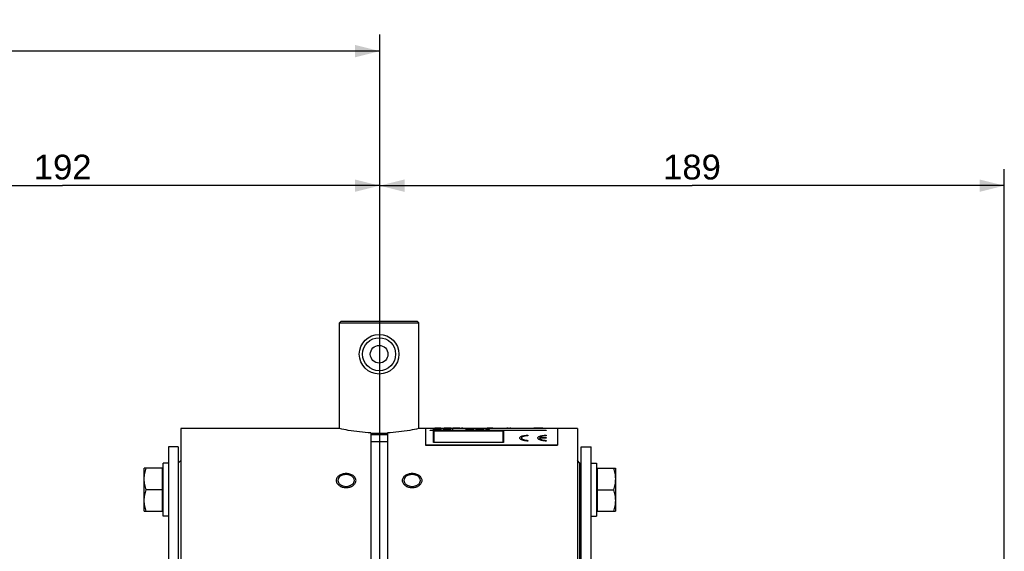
# Model space of a CAD drawing. Header units: millimetres. Extents: x 0 to 1189, y 0 to 841.
# Tile 66 of 68: x 888 to 1007, y 542 to 606. Entities that reach past the tile are written whole.
import ezdxf

# ---------------------------------------------------------------- set-up
doc = ezdxf.new("R2010")
doc.units = ezdxf.units.MM
doc.header["$LTSCALE"] = 65.395
doc.layers.get('0').update_dxf_attribs({"linetype": 'CONTINUOUS'})
doc.layers.add('3_ALL_AXES', color=7, linetype='CONTINUOUS')
doc.styles.get("Standard").update_dxf_attribs({"font": 'arial.ttf'})
doc.dimstyles.new('DIMSTYLE_2', dxfattribs={"dimtxt": 3, "dimasz": 3, "dimexe": 2, "dimexo": 1.5, "dimgap": 0.75, "dimtad": 1, "dimdec": 1, "dimlfac": 2.5, "dimdsep": 46, "dimtxsty": 'Standard', "dimblk": '_FILLED', "dimblk1": '_FILLED', "dimblk2": '_FILLED', "dimcen": 0.09, "dimadec": 1, "dimazin": 2, "dimtp": 0.5, "dimtm": 0.5, "dimtfac": 1, "dimtdec": 1, "dimtofl": 0, "dimtmove": 0, "dimatfit": 3, "dimldrblk": '_FILLED', "dimfxl": 0, "dimtolj": 1, "dimarcsym": 0})
doc.dimstyles.new('DIMSTYLE_3', dxfattribs={"dimtxt": 3, "dimasz": 3, "dimexe": 2, "dimexo": 1.5, "dimgap": 0.75, "dimtad": 1, "dimdec": 0, "dimlfac": 2.5, "dimdsep": 46, "dimtxsty": 'Standard', "dimblk": '_FILLED', "dimblk1": '_FILLED', "dimblk2": '_FILLED', "dimcen": 0.09, "dimadec": 0, "dimazin": 2, "dimtp": 0.5, "dimtm": 0.5, "dimtfac": 1, "dimtdec": 0, "dimtofl": 0, "dimtmove": 0, "dimatfit": 3, "dimldrblk": '_FILLED', "dimfxl": 0, "dimtolj": 1, "dimarcsym": 0})

# ---------------------------------------------------------------- blocks, each defined once
blk = doc.blocks.new('_FILLED')
at = {"color": 0, "linetype": 'ByBlock'}
blk.add_solid([(0, 0), (-1, 0.25), (-1, -0.25)], dxfattribs=at)
blk = doc.blocks.new('*D3')
at = {"color": 2, "linetype": 'Continuous'}
for p, q in [((854.88, 528.84), (854.88, 588.08)), ((931.68, 461.29), (931.68, 588.08)), ((854.88, 586.08), (893.28, 586.08)), ((931.68, 586.08), (893.28, 586.08))]:
    blk.add_line(p, q, dxfattribs=at)
at = {"color": 2, "linetype": 'Continuous', "xscale": 3, "yscale": 3, "zscale": 3, "rotation": 180}
blk.add_blockref('_FILLED', (854.88, 586.08), dxfattribs=at)
at = {"color": 2, "linetype": 'Continuous', "xscale": 3, "yscale": 3, "zscale": 3}
blk.add_blockref('_FILLED', (931.68, 586.08), dxfattribs=at)
at = {"color": 2, "linetype": 'Continuous', "insert": (893.28, 589.83), "char_height": 3, "width": 6.9926, "attachment_point": 2, "line_spacing_factor": 0.9}
blk.add_mtext('192', dxfattribs=at)
blk = doc.blocks.new('*D4')
at = {"color": 2, "linetype": 'Continuous'}
for p, q in [((825.4, 402.18), (825.4, 604.36)), ((931.68, 461.29), (931.68, 604.36)), ((825.4, 602.36), (878.54, 602.36)), ((931.68, 602.36), (878.54, 602.36))]:
    blk.add_line(p, q, dxfattribs=at)
at = {"color": 2, "linetype": 'Continuous', "xscale": 3, "yscale": 3, "zscale": 3, "rotation": 180}
blk.add_blockref('_FILLED', (825.4, 602.36), dxfattribs=at)
at = {"color": 2, "linetype": 'Continuous', "xscale": 3, "yscale": 3, "zscale": 3}
blk.add_blockref('_FILLED', (931.68, 602.36), dxfattribs=at)
at = {"color": 2, "linetype": 'Continuous', "insert": (878.54, 606.11), "char_height": 3, "width": 6.9926, "attachment_point": 2, "line_spacing_factor": 0.9}
blk.add_mtext('266', dxfattribs=at)
blk = doc.blocks.new('*D5')
at = {"color": 2, "linetype": 'Continuous'}
for p, q in [((931.68, 461.29), (931.68, 588.08)), ((1007.29, 452.78), (1007.29, 588.08)), ((931.68, 586.08), (969.48, 586.08)), ((1007.29, 586.08), (969.48, 586.08))]:
    blk.add_line(p, q, dxfattribs=at)
at = {"color": 2, "linetype": 'Continuous', "xscale": 3, "yscale": 3, "zscale": 3, "rotation": 180}
blk.add_blockref('_FILLED', (931.68, 586.08), dxfattribs=at)
at = {"color": 2, "linetype": 'Continuous', "xscale": 3, "yscale": 3, "zscale": 3}
blk.add_blockref('_FILLED', (1007.29, 586.08), dxfattribs=at)
at = {"color": 2, "linetype": 'Continuous', "insert": (969.48, 589.83), "char_height": 3, "width": 6.9926, "attachment_point": 2, "line_spacing_factor": 0.9}
blk.add_mtext('189', dxfattribs=at)

msp = doc.modelspace()

# ---------------------------------------------------------------- linework, layer by layer
at = {"color": 7, "linetype": 'Continuous'}
for p, q in [((926.997, 569.679), (926.797, 569.479)), ((926.797, 556.679), (926.797, 569.479)), ((926.797, 569.479), (936.397, 569.479)), ((926.997, 569.679), (936.197, 569.679)), ((936.197, 569.679), (936.397, 569.479)), ((936.397, 556.679), (936.397, 569.479)), ((930.597, 556.158), (930.597, 536.079)), ((932.597, 556.158), (932.597, 536.079)), ((906.077, 554.479), (906.077, 537.759)), ((907.277, 554.479), (906.077, 554.479)), ((956.077, 554.479), (957.277, 554.479)), ((957.277, 537.759), (957.277, 554.479)), ((905.437, 546.079), (905.437, 552.479)), ((906.077, 552.479), (905.437, 552.479)), ((957.277, 552.479), (957.917, 552.479)), ((957.917, 552.479), (957.917, 546.079)), ((905.357, 546.679), (905.357, 551.879)), ((905.437, 551.879), (905.357, 551.879)), ((956.077, 550.879), (955.917, 550.879)), ((957.917, 551.879), (957.997, 551.879)), ((957.997, 551.879), (957.997, 546.679)), ((956.077, 547.679), (955.917, 547.679)), ((905.437, 546.679), (905.357, 546.679)), ((906.077, 546.079), (905.437, 546.079)), ((957.277, 546.079), (957.917, 546.079)), ((957.917, 546.679), (957.997, 546.679))]:
    msp.add_line(p, q, dxfattribs=at)
at = {"color": 2, "linetype": 'Continuous'}
for p, q in [((939.455, 556.735), (939.455, 556.738)), ((939.588, 556.738), (939.588, 556.736)), ((940.175, 556.735), (940.175, 556.738)), ((940.308, 556.739), (940.308, 556.727)), ((940.655, 556.737), (940.655, 556.736)), ((941.375, 556.738), (941.242, 556.738)), ((941.588, 556.739), (941.588, 556.739)), ((941.722, 556.739), (941.588, 556.739)), ((941.722, 556.739), (941.722, 556.739)), ((947.055, 556.727), (947.055, 556.739)), ((947.215, 556.739), (947.215, 556.727)), ((947.428, 556.739), (947.428, 556.739)), ((947.562, 556.739), (947.428, 556.739)), ((947.562, 556.739), (947.562, 556.739)), ((951.135, 556.735), (950.602, 556.735)), ((950.628, 556.737), (951.108, 556.737)), ((937.775, 556.467), (937.775, 556.479)), ((937.775, 556.479), (951.819, 556.479)), ((951.819, 556.467), (937.775, 556.467)), ((938.175, 556.565), (938.175, 556.69)), ((938.175, 556.69), (939.135, 556.69)), ((939.135, 556.565), (938.175, 556.565)), ((938.175, 555.006), (938.175, 556.398)), ((938.175, 556.398), (946.665, 556.398)), ((938.215, 556.391), (938.215, 555.023)), ((946.625, 556.391), (938.215, 556.391)), ((938.335, 556.678), (938.335, 556.649)), ((939.135, 556.678), (938.335, 556.678)), ((938.335, 556.649), (939.028, 556.649)), ((938.335, 556.633), (938.335, 556.585)), ((939.028, 556.633), (938.335, 556.633)), ((938.335, 556.585), (939.135, 556.585)), ((938.815, 556.727), (938.602, 556.727)), ((939.028, 556.649), (939.028, 556.633)), ((939.135, 556.69), (939.135, 556.678)), ((939.135, 556.585), (939.135, 556.565)), ((939.348, 556.604), (939.348, 556.628)), ((939.482, 556.625), (939.482, 556.607)), ((939.668, 556.658), (939.828, 556.658)), ((939.828, 556.646), (939.668, 556.646)), ((939.828, 556.565), (939.668, 556.565)), ((939.722, 556.582), (939.828, 556.582)), ((939.935, 556.727), (939.775, 556.727)), ((939.828, 556.731), (939.935, 556.731)), ((940.068, 556.644), (940.068, 556.69)), ((940.068, 556.69), (940.202, 556.69)), ((940.068, 556.601), (940.068, 556.63)), ((940.068, 556.565), (940.068, 556.585)), ((940.202, 556.565), (940.068, 556.565)), ((940.175, 556.727), (940.175, 556.731)), ((940.308, 556.727), (940.175, 556.727)), ((940.202, 556.69), (940.202, 556.565)), ((940.415, 556.638), (940.415, 556.651)), ((940.415, 556.651), (940.548, 556.651)), ((940.548, 556.638), (940.415, 556.638)), ((940.415, 556.565), (940.415, 556.582)), ((940.415, 556.582), (940.548, 556.582)), ((940.548, 556.565), (940.415, 556.565)), ((940.548, 556.651), (940.548, 556.638)), ((940.548, 556.582), (940.548, 556.565)), ((941.242, 556.734), (941.375, 556.734)), ((941.588, 556.727), (941.588, 556.731)), ((941.588, 556.731), (941.722, 556.731)), ((941.722, 556.727), (941.588, 556.727)), ((941.722, 556.731), (941.722, 556.727)), ((942.042, 556.61), (942.042, 556.628)), ((942.682, 556.61), (942.042, 556.61)), ((942.228, 556.628), (942.682, 556.628)), ((942.682, 556.69), (942.842, 556.69)), ((942.682, 556.628), (942.682, 556.674)), ((942.682, 556.565), (942.682, 556.61)), ((942.842, 556.565), (942.682, 556.565)), ((942.842, 556.69), (942.842, 556.628)), ((942.842, 556.628), (943.108, 556.628)), ((942.842, 556.61), (942.842, 556.565)), ((943.108, 556.61), (942.842, 556.61)), ((943.108, 556.628), (943.108, 556.61)), ((943.322, 556.625), (943.322, 556.649)), ((943.455, 556.646), (943.455, 556.628)), ((944.148, 556.628), (944.148, 556.646)), ((944.282, 556.649), (944.282, 556.625)), ((945.135, 556.727), (944.922, 556.727)), ((946.625, 555.023), (946.625, 556.391)), ((946.665, 556.398), (946.665, 555.006)), ((947.215, 556.727), (947.055, 556.727)), ((947.428, 556.727), (947.428, 556.731)), ((947.428, 556.731), (947.562, 556.731)), ((947.562, 556.727), (947.428, 556.727)), ((947.562, 556.731), (947.562, 556.727)), ((949.619, 555.869), (949.619, 555.809)), ((950.495, 556.727), (950.335, 556.727)), ((951.025, 555.583), (951.819, 555.583)), ((951.402, 556.727), (951.242, 556.727)), ((951.819, 556.479), (951.819, 556.467)), ((951.819, 555.869), (951.819, 555.809)), ((951.819, 555.583), (951.819, 555.514)), ((946.665, 555.006), (938.175, 555.006)), ((938.215, 555.023), (946.625, 555.023)), ((949.619, 555.253), (949.619, 555.173)), ((951.819, 555.514), (951.025, 555.514)), ((951.819, 555.253), (951.819, 555.173))]:
    msp.add_line(p, q, dxfattribs=at)
at = {"color": 3, "linetype": 'Continuous'}
for p, q in [((907.277, 554.479), (907.277, 536.079)), ((956.077, 536.079), (956.077, 554.479))]:
    msp.add_line(p, q, dxfattribs=at)
at = {"color": 7, "linetype": 'Continuous'}
msp.add_circle((931.597, 565.679), 2.4, dxfattribs=at)
at = {"color": 9, "linetype": 'Continuous'}
msp.add_circle((931.597, 565.679), 2, dxfattribs=at)
at = {"color": 7, "linetype": 'Continuous'}
msp.add_arc((931.597, 574.969), 19.863, 267.11425, 272.88575, dxfattribs=at)
at = {"color": 2, "linetype": 'Continuous'}
for centre, major_axis, ratio, start_param, end_param in [((938.359, 535.279), (0, 21.46), 0.3333333, -0.0339045, 0), ((938.52, 535.279), (0, 21.46), 0.3343496, -0.0262867, 0), ((938.897, 535.279), (0, 21.46), 0.3343496, 0, 0.0262867), ((939.058, 535.279), (0, 21.46), 0.3333333, 0, 0.0339045), ((939.5, 535.279), (0, 21.46), 0.2447922, 0.0034406, 0.0085169), ((939.357, 535.279), (0, 21.46), 0.2447921, -0.0237478, -0.0186704), ((939.518, 535.279), (0, 21.46), 0.4895815, 0.0009025, 0.0034406), ((939.527, 535.279), (0, 21.46), 0.9791668, 0, 0.0009025), ((939.657, 535.279), (0, 21.46), 0.3263896, 0.0059787, 0.009786), ((939.442, 535.279), (0, 21.46), 0.3916674, -0.0237478, -0.0174011), ((939.699, 535.279), (0, 21.46), 0.6527772, 0.0021715, 0.0059787), ((939.76, 535.279), (42.026, 0), 0.510638, 7.853615, 7.8561532), ((939.966, 535.279), (84.052, 0), 0.255319, 7.8530792, 7.8543482), ((940.013, 535.279), (31.519, 0), 0.680851, 1.5673557, 1.5698939), ((940.074, 535.279), (0, 21.46), 0.6527772, -0.0072478, -0.0034406), ((940.166, 535.279), (0, 21.46), 0.4895843, -0.0009025, 0), ((940.569, 535.279), (0, 21.46), 0.1631938, 0.0059787, 0.0135935), ((940.474, 535.279), (0, 21.46), 0.1631938, -0.021209, -0.0135935), ((940.611, 535.279), (0, 21.46), 0.4895843, 0.0009025, 0.0059787), ((940.621, 535.279), (0, 21.46), 0.9791658, 0, 0.0009025), ((940.72, 535.279), (0, 21.46), 0.2447921, 0.0072478, 0.0123243), ((940.52, 535.279), (0, 21.46), 0.3916663, -0.0224784, -0.0161319), ((940.758, 535.279), (0, 21.46), 0.4895815, 0.0047097, 0.0072478), ((940.807, 535.279), (0, 21.46), 0.9791687, 0.0009025, 0.0047097), ((940.826, 535.279), (42.026, 0), 0.5106402, 7.853615, 7.8548841), ((941.147, 535.279), (31.519, 0), 0.680851, 7.8518101, 7.8543482), ((941.2, 535.279), (0, 21.46), 0.3263877, -0.0059787, -0.0021715), ((941.33, 535.279), (0, 21.46), 0.9791668, -0.0009025, 0), ((941.344, 535.279), (0, 21.46), 0.2447908, -0.0059787, -0.0009025), ((944.679, 535.279), (0, 21.46), 0.3333335, -0.0339045, 0), ((944.84, 535.279), (0, 21.46), 0.3343494, -0.0262867, 0), ((945.217, 535.279), (0, 21.46), 0.33435, 0, 0.0262867), ((945.378, 535.279), (0, 21.46), 0.3333335, 0, 0.0339045), ((950.578, 535.279), (0, 21.46), 0.333333, 0, 0.0339045), ((950.733, 535.279), (0, 21.46), 0.3263876, 0.0186704, 0.0339045), ((950.724, 535.279), (0, 21.46), 0.3263889, 0, 0.0135935), ((951.013, 535.279), (0, 21.46), 0.3263889, -0.0135935, 0), ((951.004, 535.279), (0, 21.46), 0.3263876, -0.0339045, -0.0186704), ((951.159, 535.279), (0, 21.46), 0.333333, -0.0339045, 0), ((939.883, 535.279), (0, 21.46), 0.2447915, 0.0967883, 0.1018897), ((938.761, 535.279), (0, 21.46), 0.2447914, -0.1172104, -0.1121006), ((940.39, 535.279), (0, 21.46), 0.4895829, 0.0942385, 0.0967883), ((938.147, 535.279), (0, 21.46), 0.4895829, -0.1197664, -0.1172104), ((941.379, 535.279), (0, 21.46), 0.9791677, 0.0904151, 0.0942385), ((936.891, 535.279), (0, 21.46), 0.9791676, -0.123602, -0.1197664), ((939.232, 535.279), (0, 21.46), 0.4895815, -0.0262867, -0.0237478), ((942.328, 535.279), (31.519, 0), 0.680851, 1.6586631, 1.6612114), ((940.203, 535.279), (0, 21.46), 0.3263877, 0.0993386, 0.1031654), ((938.552, 535.279), (0, 21.46), 0.3916663, -0.1172104, -0.1108236), ((935.596, 535.279), (31.519, 0), 0.6808511, 1.4446363, 1.4471944), ((938.956, 535.279), (0, 21.46), 0.9791667, -0.0300954, -0.0262867), ((940.898, 535.279), (0, 21.46), 0.6527791, 0.0955133, 0.0993386), ((935.849, 535.279), (31.519, 0), 0.680851, 1.4510299, 1.4535859), ((946.938, 535.279), (84.052, 0), 0.2553194, 1.6573892, 1.6586631), ((943.57, 535.279), (42.026, 0), 0.5106387, 1.6637602, 1.6663096), ((928.986, 535.279), (84.052, 0), 0.2553194, 1.443357, 1.4446363), ((938.64, 535.279), (31.519, 0), 0.6808511, 1.5381616, 1.5407009), ((929.573, 535.279), (84.052, 0), 0.255319, 1.4497516, 1.4510299), ((938.893, 535.279), (31.519, 0), 0.680851, 1.5445096, 1.5470485), ((936.926, 535.279), (84.052, 0), 0.255319, 1.5368918, 1.5381616), ((937.513, 535.279), (84.052, 0), 0.2553194, 1.5432401, 1.5445096), ((932.559, 535.279), (84.052, 0), 0.255319, 1.4829295, 1.4842034), ((932.026, 535.279), (84.052, 0), 0.255319, 1.4765578, 1.4778324), ((949.978, 535.279), (84.052, 0), 0.255319, 1.6905628, 1.6918411), ((950.511, 535.279), (84.052, 0), 0.255319, 1.6969563, 1.6982357), ((942.251, 535.279), (84.052, 0), 0.255319, 1.597083, 1.5983525), ((942.784, 535.279), (84.052, 0), 0.255319, 1.6034311, 1.6047009), ((936.247, 535.279), (42.026, 0), 0.5106387, 1.4816555, 1.4829295), ((936.969, 535.279), (31.519, 0), 0.680851, 1.4740081, 1.4765578), ((943.701, 535.279), (31.519, 0), 0.680851, 1.6880067, 1.6905628), ((945.223, 535.279), (42.026, 0), 0.5106388, 1.6956772, 1.6969563), ((938.118, 535.279), (0, 21.46), 0.9791687, -0.0916894, -0.0891409), ((942.606, 535.279), (0, 21.46), 0.9791686, 0.1223233, 0.1248809), ((938.661, 535.279), (0, 21.46), 0.6527772, -0.1006141, -0.0967883), ((941.653, 535.279), (0, 21.46), 0.6527771, 0.1133778, 0.1172104), ((940.87, 535.279), (31.519, 0), 0.680851, 1.5945441, 1.597083), ((941.413, 535.279), (42.026, 0), 0.5106388, 1.6021614, 1.6034311), ((939.08, 535.279), (0, 21.46), 0.4895815, -0.0942385, -0.0916894), ((941.324, 535.279), (0, 21.46), 0.4895814, 0.1197664, 0.1223233), ((940.754, 535.279), (0, 21.46), 0.9791658, 0.0288258, 0.0313651), ((940.454, 535.279), (0, 21.46), 0.6527771, 0.0199397, 0.0237478), ((940.451, 535.279), (0, 21.46), 0.4895842, 0.0262867, 0.0288258), ((940.326, 535.279), (0, 21.46), 0.4895842, -0.0262867, -0.021209), ((940.05, 535.279), (0, 21.46), 0.9791657, -0.0288258, -0.0262867), ((939.747, 535.279), (31.519, 0), 0.680851, 1.5394313, 1.5419705), ((940.236, 535.279), (0, 21.46), 0.9791684, -0.0262867, -0.0224784), ((938.758, 535.279), (63.039, 0), 0.3404255, 1.5381616, 1.5394313), ((939.132, 535.279), (63.039, 0), 0.3404256, 1.5419705, 1.5445096), ((936.701, 535.279), (126.078, 0), 0.1702128, 1.5368918, 1.5381616), ((945.188, 535.279), (147.09, 0), 0.1458968, 1.5983525, 1.5996221), ((945.961, 535.279), (147.09, 0), 0.1458967, 1.6034311, 1.6047009), ((942.004, 535.279), (31.519, 0), 0.680851, 1.5958135, 1.5983525), ((942.533, 535.279), (42.026, 0), 0.5106373, 1.6008917, 1.6034311), ((941.39, 535.279), (0, 21.46), 0.3263876, 0.021209, 0.0250172), ((941.901, 535.279), (0, 21.46), 0.9791667, 0.0262867, 0.0300954), ((941.487, 535.279), (0, 21.46), 0.2447907, 0.021209, 0.0262867), ((943.942, 535.279), (0, 21.46), 0.8703704, 0.0675001, 0.1018897), ((944.141, 535.279), (0, 21.46), 0.8760961, 0.0776794, 0.1018897), ((943.707, 535.279), (0, 21.46), 0.1958304, 0.0853191, 0.0916894), ((942.889, 535.279), (0, 21.46), 0.1958303, -0.1095468, -0.1031654), ((943.945, 535.279), (0, 21.46), 0.3263911, 0.0814987, 0.0853191), ((942.583, 535.279), (0, 21.46), 0.3263914, -0.1133778, -0.1095468), ((944.23, 535.279), (0, 21.46), 0.4895815, 0.0764066, 0.0814987), ((942.187, 535.279), (0, 21.46), 0.4895814, -0.1184883, -0.1133778), ((945.032, 535.279), (0, 21.46), 0.9791668, 0.0725888, 0.0764066), ((940.945, 535.279), (0, 21.46), 0.9791667, -0.1223233, -0.1184883), ((943.78, 535.279), (0, 21.46), 0.1631957, 0.0853191, 0.0929639), ((943.099, 535.279), (0, 21.46), 0.1631957, -0.1095468, -0.1018897), ((944.676, 535.279), (0, 21.46), 0.6527751, 0.0776794, 0.0853191), ((941.95, 535.279), (0, 21.46), 0.6527753, -0.1172104, -0.1095468), ((946.048, 535.279), (35.022, 0), 0.612764, 1.6395684, 1.6433851), ((939.235, 535.279), (35.022, 0), 0.6127641, 1.4446363, 1.4484731), ((946.034, 535.279), (31.519, 0), 0.680851, 1.6459302, 1.6484757), ((939.903, 535.279), (31.519, 0), 0.680851, 1.4510299, 1.4535859), ((952.306, 535.279), (126.078, 0), 0.1702127, 1.6382964, 1.6395684), ((927.778, 535.279), (126.078, 0), 0.1702128, 1.443357, 1.4446363), ((951.555, 535.279), (105.065, 0), 0.2042547, 1.6446576, 1.6459302), ((931.115, 535.279), (105.065, 0), 0.2042547, 1.4497516, 1.4510299), ((935.298, 535.279), (126.078, 0), 0.1702127, 1.5020242, 1.5032963), ((936.049, 535.279), (105.064, 0), 0.2042556, 1.4956625, 1.4969351), ((956.488, 535.279), (105.064, 0), 0.2042556, 1.6905628, 1.6918411), ((959.826, 535.279), (126.078, 0), 0.1702128, 1.6969563, 1.6982357), ((941.569, 535.279), (31.519, 0), 0.680851, 1.4931169, 1.4956625), ((947.701, 535.279), (31.519, 0), 0.680851, 1.6880067, 1.6905628), ((941.555, 535.279), (35.021, 0), 0.6127668, 1.4982075, 1.5020242), ((948.368, 535.279), (35.021, 0), 0.6127669, 1.6931196, 1.6969563), ((942.928, 535.279), (0, 21.46), 0.6527788, -0.0853191, -0.0776794), ((945.653, 535.279), (0, 21.46), 0.652779, 0.1095468, 0.1172104), ((942.571, 535.279), (0, 21.46), 0.9791668, -0.0764066, -0.0725888), ((946.659, 535.279), (0, 21.46), 0.9791667, 0.1184883, 0.1223233), ((943.823, 535.279), (0, 21.46), 0.163192, -0.0929639, -0.0853191), ((944.505, 535.279), (0, 21.46), 0.1631919, 0.1018897, 0.1095468), ((943.373, 535.279), (0, 21.46), 0.4895815, -0.0814987, -0.0764066), ((945.417, 535.279), (0, 21.46), 0.4895814, 0.1133778, 0.1184883), ((943.658, 535.279), (0, 21.46), 0.3263911, -0.0853191, -0.0814987), ((945.021, 535.279), (0, 21.46), 0.3263914, 0.1095468, 0.1133778), ((943.897, 535.279), (0, 21.46), 0.1958349, -0.0916894, -0.0853191), ((944.715, 535.279), (0, 21.46), 0.1958348, 0.1031654, 0.1095468), ((946.17, 535.279), (0, 21.46), 0.626667, 0.0929639, 0.1248809), ((941.878, 535.279), (0, 21.46), 0.979163, -0.1274393, -0.1248809), ((946.632, 535.279), (0, 21.46), 0.979163, 0.0955133, 0.1006141), ((942.411, 535.279), (0, 21.46), 0.9791627, -0.1057175, -0.1006141), ((946.258, 535.279), (0, 21.46), 0.626667, 0.0955133, 0.1274393), ((942.625, 535.279), (0, 21.46), 0.9791687, -0.1006141, -0.0955133), ((946.846, 535.279), (0, 21.46), 0.9791683, 0.1006141, 0.1057175), ((947.272, 535.279), (0, 21.46), 0.9791685, 0.1159327, 0.1210447), ((942.198, 535.279), (0, 21.46), 0.9791685, -0.12616, -0.1210447), ((942.411, 535.279), (0, 21.46), 0.9791629, -0.1210447, -0.1159327), ((947.486, 535.279), (0, 21.46), 0.9791629, 0.1210447, 0.12616), ((942.971, 535.279), (0, 21.46), 0.979163, -0.0955133, -0.0929639)]:
    msp.add_ellipse(centre, major_axis=major_axis, ratio=ratio, start_param=start_param, end_param=end_param, dxfattribs=at)
at = {"color": 7, "linetype": 'Continuous'}
for points, knots in [([(930.597, 556.158), (929.683, 556.201), (928.407, 556.347), (927.152, 556.599), (926.797, 556.679)], [0, 0, 0, 0, 0.7154378, 1, 1, 1, 1]), ([(936.397, 556.679), (936.042, 556.599), (934.787, 556.347), (933.511, 556.201), (932.597, 556.158)], [0, 0, 0, 0, 0.2845622, 1, 1, 1, 1])]:
    msp.add_open_spline(points, degree=3, knots=knots, dxfattribs=at)
at = {"color": 2, "linetype": 'Continuous'}
for points in [[(949.619, 555.173), (949.553, 555.173), (949.425, 555.178), (949.241, 555.2), (949.072, 555.235), (948.921, 555.282), (948.794, 555.339), (948.695, 555.406), (948.633, 555.477), (948.613, 555.547), (948.631, 555.615), (948.69, 555.68), (948.788, 555.738), (948.915, 555.785), (949.067, 555.822), (949.237, 555.849), (949.424, 555.865), (949.553, 555.869), (949.619, 555.869)], [(949.619, 555.809), (949.566, 555.809), (949.463, 555.806), (949.314, 555.793), (949.177, 555.77), (949.056, 555.74), (948.955, 555.701), (948.876, 555.654), (948.828, 555.602), (948.814, 555.547), (948.83, 555.491), (948.879, 555.435), (948.959, 555.383), (949.061, 555.338), (949.182, 555.301), (949.318, 555.274), (949.464, 555.257), (949.566, 555.253), (949.619, 555.253)], [(951.819, 555.173), (951.753, 555.173), (951.625, 555.178), (951.441, 555.2), (951.272, 555.235), (951.121, 555.282), (950.994, 555.339), (950.895, 555.406), (950.833, 555.477), (950.813, 555.547), (950.831, 555.615), (950.89, 555.68), (950.988, 555.738), (951.115, 555.785), (951.267, 555.822), (951.437, 555.849), (951.624, 555.865), (951.753, 555.869), (951.819, 555.869)], [(951.819, 555.809), (951.77, 555.809), (951.674, 555.807), (951.535, 555.795), (951.406, 555.776), (951.29, 555.749), (951.189, 555.716), (951.109, 555.676), (951.052, 555.632), (951.031, 555.6), (951.025, 555.583)], [(951.025, 555.514), (951.031, 555.496), (951.052, 555.462), (951.11, 555.413), (951.191, 555.367), (951.292, 555.327), (951.408, 555.295), (951.537, 555.271), (951.674, 555.256), (951.77, 555.253), (951.819, 555.253)], [(927.597, 551.236), (927.519, 551.236), (927.361, 551.225), (927.135, 551.179), (926.926, 551.104), (926.743, 551.003), (926.593, 550.878), (926.481, 550.735), (926.413, 550.577), (926.397, 550.467), (926.397, 550.411)], [(928.797, 550.411), (928.797, 550.466), (928.782, 550.577), (928.713, 550.735), (928.601, 550.878), (928.451, 551.003), (928.268, 551.104), (928.059, 551.179), (927.833, 551.225), (927.676, 551.236), (927.597, 551.236)], [(935.597, 551.236), (935.519, 551.236), (935.361, 551.225), (935.135, 551.179), (934.926, 551.104), (934.743, 551.003), (934.593, 550.878), (934.481, 550.735), (934.413, 550.577), (934.397, 550.467), (934.397, 550.411)], [(936.797, 550.411), (936.797, 550.466), (936.782, 550.577), (936.713, 550.735), (936.601, 550.878), (936.451, 551.003), (936.268, 551.104), (936.059, 551.179), (935.833, 551.225), (935.676, 551.236), (935.597, 551.236)], [(926.397, 550.411), (926.397, 550.355), (926.413, 550.244), (926.481, 550.081), (926.593, 549.929), (926.743, 549.795), (926.926, 549.684), (927.135, 549.601), (927.361, 549.55), (927.519, 549.539), (927.597, 549.539)], [(927.597, 549.539), (927.676, 549.539), (927.833, 549.55), (928.059, 549.601), (928.268, 549.684), (928.451, 549.795), (928.601, 549.929), (928.713, 550.081), (928.782, 550.244), (928.797, 550.355), (928.797, 550.411)], [(934.397, 550.411), (934.397, 550.355), (934.413, 550.244), (934.481, 550.081), (934.593, 549.929), (934.743, 549.795), (934.926, 549.684), (935.135, 549.601), (935.361, 549.55), (935.519, 549.539), (935.597, 549.539)], [(935.597, 549.539), (935.676, 549.539), (935.833, 549.55), (936.059, 549.601), (936.268, 549.684), (936.451, 549.795), (936.601, 549.929), (936.713, 550.081), (936.782, 550.244), (936.797, 550.355), (936.797, 550.411)]]:
    msp.add_open_spline(points, degree=3, dxfattribs=at)
at = {"layer": '3_ALL_AXES', "color": 7, "linetype": 'Continuous'}
for p, q in [((937.197, 556.739), (937.197, 554.674)), ((937.197, 556.739), (953.197, 556.739)), ((953.197, 556.739), (953.197, 554.674)), ((907.597, 556.679), (907.597, 536.079)), ((926.797, 556.679), (907.597, 556.679)), ((932.597, 556.079), (930.597, 556.079)), ((932.597, 555.927), (930.597, 555.927)), ((937.197, 556.679), (936.397, 556.679)), ((955.597, 556.679), (953.197, 556.679)), ((955.597, 556.679), (955.597, 536.079)), ((937.197, 554.728), (953.197, 554.728)), ((937.197, 554.674), (953.197, 554.674)), ((907.277, 552.479), (907.597, 552.799)), ((955.917, 552.479), (955.597, 552.799)), ((955.917, 536.079), (955.917, 552.479)), ((903.157, 546.679), (903.157, 551.879)), ((905.357, 551.879), (903.157, 551.879)), ((957.997, 551.879), (960.197, 551.879)), ((960.197, 551.879), (960.197, 546.679)), ((905.357, 549.279), (903.389, 549.279)), ((957.997, 549.279), (959.965, 549.279)), ((903.157, 546.679), (905.357, 546.679)), ((957.997, 546.679), (960.197, 546.679))]:
    msp.add_line(p, q, dxfattribs=at)
at = {"layer": '3_ALL_AXES', "color": 9, "linetype": 'Continuous'}
msp.add_circle((931.597, 565.679), 1.067, dxfattribs=at)
at = {"layer": '3_ALL_AXES', "color": 7, "linetype": 'Continuous'}
for points, knots in [([(903.157, 550.579), (903.157, 550.799), (903.202, 551.241), (903.319, 551.669), (903.389, 551.879)], [0, 0, 0, 0, 0.4981271, 1, 1, 1, 1]), ([(927.597, 551.102), (927.468, 551.102), (927.219, 551.07), (926.892, 550.928), (926.657, 550.703), (926.597, 550.504), (926.597, 550.411)], [0, 0, 0, 0, 0.2897724, 0.5571436, 0.7907938, 1, 1, 1, 1]), ([(928.597, 550.411), (928.597, 550.504), (928.537, 550.703), (928.302, 550.928), (927.975, 551.07), (927.726, 551.102), (927.597, 551.102)], [0, 0, 0, 0, 0.2092062, 0.4428564, 0.7102276, 1, 1, 1, 1]), ([(935.597, 551.102), (935.468, 551.102), (935.219, 551.07), (934.892, 550.928), (934.657, 550.703), (934.597, 550.504), (934.597, 550.411)], [0, 0, 0, 0, 0.2897724, 0.5571436, 0.7907938, 1, 1, 1, 1]), ([(936.597, 550.411), (936.597, 550.504), (936.537, 550.703), (936.302, 550.928), (935.975, 551.07), (935.726, 551.102), (935.597, 551.102)], [0, 0, 0, 0, 0.2092062, 0.4428564, 0.7102276, 1, 1, 1, 1]), ([(959.965, 551.879), (960.035, 551.669), (960.152, 551.241), (960.197, 550.799), (960.197, 550.579)], [0, 0, 0, 0, 0.5018729, 1, 1, 1, 1]), ([(903.389, 549.279), (903.319, 549.489), (903.202, 549.916), (903.157, 550.359), (903.157, 550.579)], [0, 0, 0, 0, 0.5018729, 1, 1, 1, 1]), ([(926.597, 550.411), (926.597, 550.316), (926.659, 550.113), (926.89, 549.878), (927.217, 549.723), (927.468, 549.687), (927.597, 549.687)], [0, 0, 0, 0, 0.209741, 0.4464209, 0.7137635, 1, 1, 1, 1]), ([(927.597, 549.687), (927.726, 549.687), (927.977, 549.723), (928.304, 549.878), (928.536, 550.113), (928.597, 550.316), (928.597, 550.411)], [0, 0, 0, 0, 0.2862365, 0.5535791, 0.790259, 1, 1, 1, 1]), ([(934.597, 550.411), (934.597, 550.316), (934.659, 550.113), (934.89, 549.878), (935.217, 549.723), (935.468, 549.687), (935.597, 549.687)], [0, 0, 0, 0, 0.209741, 0.4464209, 0.7137635, 1, 1, 1, 1]), ([(935.597, 549.687), (935.726, 549.687), (935.977, 549.723), (936.304, 549.878), (936.536, 550.113), (936.597, 550.316), (936.597, 550.411)], [0, 0, 0, 0, 0.2862365, 0.5535791, 0.790259, 1, 1, 1, 1]), ([(960.197, 550.579), (960.197, 550.359), (960.152, 549.916), (960.035, 549.489), (959.965, 549.279)], [0, 0, 0, 0, 0.4981271, 1, 1, 1, 1]), ([(903.157, 547.979), (903.157, 548.199), (903.202, 548.641), (903.319, 549.069), (903.389, 549.279)], [0, 0, 0, 0, 0.4981271, 1, 1, 1, 1]), ([(959.965, 549.279), (960.035, 549.069), (960.152, 548.641), (960.197, 548.199), (960.197, 547.979)], [0, 0, 0, 0, 0.5018729, 1, 1, 1, 1]), ([(903.389, 546.679), (903.319, 546.889), (903.202, 547.316), (903.157, 547.759), (903.157, 547.979)], [0, 0, 0, 0, 0.5018729, 1, 1, 1, 1]), ([(960.197, 547.979), (960.197, 547.759), (960.152, 547.316), (960.035, 546.889), (959.965, 546.679)], [0, 0, 0, 0, 0.4981271, 1, 1, 1, 1])]:
    msp.add_open_spline(points, degree=3, knots=knots, dxfattribs=at)

# ---------------------------------------------------------------- dimensions: what is measured, and where the dimension line sits
at = {"color": 2, "linetype": 'Continuous'}
for base, p2, dimstyle, picture, middle in [((825.397, 602.364), (825.397, 400.679), 'DIMSTYLE_3', '*D4', (878.499, 602.364)), ((854.877, 586.076), (854.877, 527.338), 'DIMSTYLE_2', '*D3', (893.389, 586.076))]:
    dim = msp.add_linear_dim(base=base, p1=(931.677, 459.794), p2=p2, angle=180, dimstyle=dimstyle, dxfattribs=at)
    dim.commit()
    dim.dimension.update_dxf_attribs({"geometry": picture, "text_midpoint": middle, "dimtype": 160})
dim = msp.add_linear_dim(base=(1007.292, 586.076), p1=(931.677, 459.794), p2=(1007.292, 451.279), dimstyle='DIMSTYLE_2', dxfattribs=at)
dim.commit()
dim.dimension.update_dxf_attribs({"geometry": '*D5', "text_midpoint": (969.614, 586.076), "dimtype": 160})

doc.saveas('drawing.dxf')
